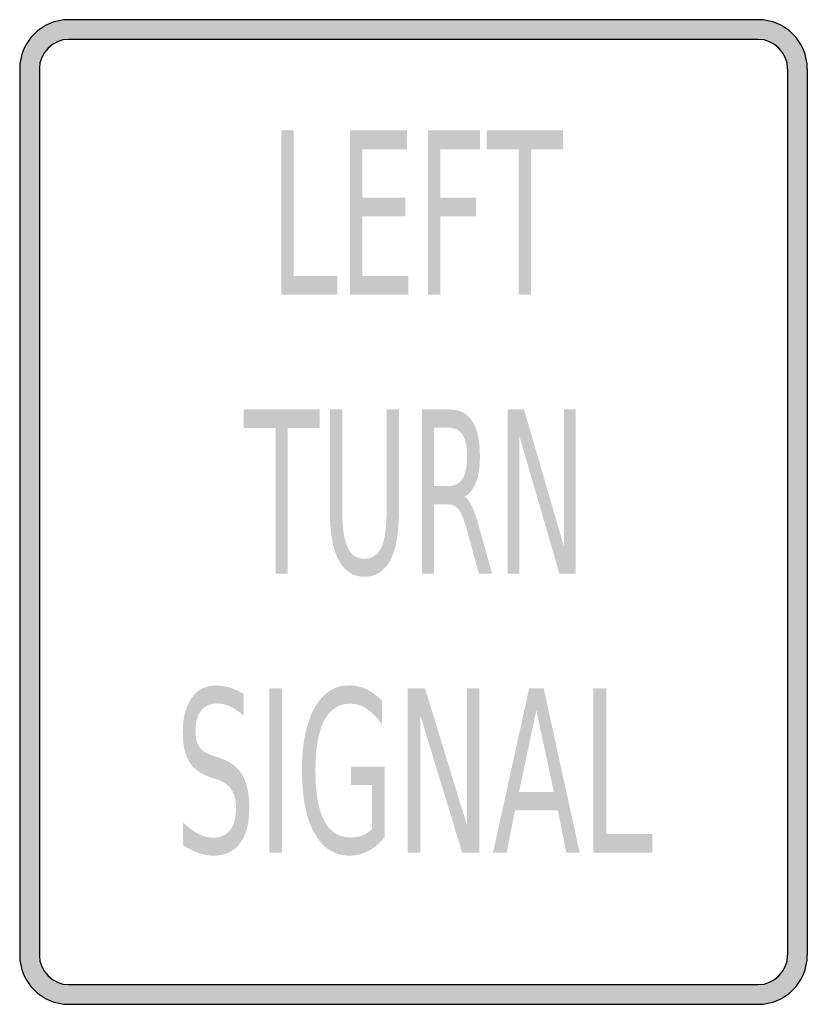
# Model space of a CAD drawing. Header units: inches. Extents: x -0.5 to 0.5, y -0.63 to 0.63.
import ezdxf

# ---------------------------------------------------------------- set-up
doc = ezdxf.new("R2010")
doc.units = ezdxf.units.IN
doc.header["$MEASUREMENT"] = 0

msp = doc.modelspace()

# ---------------------------------------------------------------- hatches: boundary and pattern name
h = msp.add_hatch(color=7)
h.paths.add_polyline_path([(0.4375, -0.625), (-0.4375, -0.625), (-0.446, -0.6244), (-0.4542, -0.6227), (-0.4619, -0.62), (-0.469, -0.6165), (-0.4756, -0.6119), (-0.4817, -0.6067), (-0.4869, -0.6006), (-0.4915, -0.594), (-0.495, -0.5869), (-0.4977, -0.5792), (-0.4994, -0.571), (-0.5, -0.5625), (-0.5, 0.5625), (-0.4994, 0.571), (-0.4977, 0.5792), (-0.495, 0.5869), (-0.4915, 0.594), (-0.4869, 0.6006), (-0.4817, 0.6067), (-0.4756, 0.6119), (-0.469, 0.6165), (-0.4619, 0.62), (-0.4542, 0.6227), (-0.446, 0.6244), (-0.4375, 0.625), (0.4375, 0.625), (0.446, 0.6244), (0.4542, 0.6227), (0.4619, 0.62), (0.469, 0.6165), (0.4756, 0.6119), (0.4817, 0.6067), (0.4869, 0.6006), (0.4915, 0.594), (0.495, 0.5869), (0.4977, 0.5792), (0.4994, 0.571), (0.5, 0.5625), (0.5, -0.5625), (0.4994, -0.571), (0.4977, -0.5792), (0.495, -0.5869), (0.4915, -0.594), (0.4869, -0.6006), (0.4817, -0.6067), (0.4756, -0.6119), (0.469, -0.6165), (0.4619, -0.62), (0.4542, -0.6227), (0.446, -0.6244), (0.4375, -0.625)])
h.paths.add_polyline_path([(-0.475, 0.5625), (-0.4746, 0.5675), (-0.4738, 0.5725), (-0.4721, 0.5771), (-0.4698, 0.5815), (-0.4671, 0.5854), (-0.464, 0.589), (-0.4604, 0.5921), (-0.4565, 0.5948), (-0.4521, 0.5971), (-0.4475, 0.5985), (-0.4425, 0.5996), (-0.4375, 0.6), (0.4375, 0.6), (0.4425, 0.5996), (0.4475, 0.5985), (0.4521, 0.5971), (0.4565, 0.5948), (0.4604, 0.5921), (0.464, 0.589), (0.4671, 0.5854), (0.4698, 0.5815), (0.4721, 0.5771), (0.4738, 0.5725), (0.4746, 0.5675), (0.475, 0.5625), (0.475, -0.5625), (0.4746, -0.5675), (0.4738, -0.5725), (0.4721, -0.5771), (0.4698, -0.5815), (0.4671, -0.5854), (0.464, -0.589), (0.4604, -0.5921), (0.4565, -0.5948), (0.4521, -0.5971), (0.4475, -0.5988), (0.4425, -0.5996), (0.4375, -0.6), (-0.4375, -0.6), (-0.4425, -0.5996), (-0.4475, -0.5988), (-0.4521, -0.5971), (-0.4565, -0.5948), (-0.4604, -0.5921), (-0.464, -0.589), (-0.4671, -0.5854), (-0.4698, -0.5815), (-0.4721, -0.5771), (-0.4738, -0.5725), (-0.4746, -0.5675), (-0.475, -0.5625), (-0.475, 0.5625)], flags=0)
for points in [[(-0.1678, 0.4844), (-0.1523, 0.4844), (-0.1523, 0.2998), (-0.0966, 0.2998), (-0.0966, 0.276), (-0.1678, 0.276), (-0.1678, 0.4844)], [(-0.0805, 0.4844), (-0.0082, 0.4844), (-0.0082, 0.4606), (-0.065, 0.4606), (-0.065, 0.399), (-0.0105, 0.399), (-0.0105, 0.3752), (-0.065, 0.3752), (-0.065, 0.2998), (-0.0067, 0.2998), (-0.0067, 0.276), (-0.0805, 0.276), (-0.0805, 0.4844)], [(0.0186, 0.4844), (0.0843, 0.4844), (0.0843, 0.4606), (0.0341, 0.4606), (0.0341, 0.3992), (0.0795, 0.3992), (0.0795, 0.3755), (0.0341, 0.3755), (0.0341, 0.276), (0.0186, 0.276), (0.0186, 0.4844)], [(0.0931, 0.4844), (0.1898, 0.4844), (0.1898, 0.4606), (0.1492, 0.4606), (0.1492, 0.276), (0.1337, 0.276), (0.1337, 0.4606), (0.0931, 0.4606), (0.0931, 0.4844)], [(-0.2158, 0.1302), (-0.1191, 0.1302), (-0.1191, 0.1065), (-0.1597, 0.1065), (-0.1597, -0.0781), (-0.1752, -0.0781), (-0.1752, 0.1065), (-0.2158, 0.1065), (-0.2158, 0.1302)], [(0.1195, 0.1302), (0.1404, 0.1302), (0.1911, -0.0441), (0.1911, 0.1302), (0.2061, 0.1302), (0.2061, -0.0781), (0.1852, -0.0781), (0.1345, 0.0962), (0.1345, -0.0781), (0.1195, -0.0781), (0.1195, 0.1302)], [(-0.1832, -0.224), (-0.1669, -0.224), (-0.1669, -0.4323), (-0.1832, -0.4323), (-0.1832, -0.224)], [(-0.0072, -0.224), (0.0147, -0.224), (0.068, -0.3982), (0.068, -0.224), (0.0837, -0.224), (0.0837, -0.4323), (0.0618, -0.4323), (0.0086, -0.258), (0.0086, -0.4323), (-0.0072, -0.4323), (-0.0072, -0.224)], [(0.2284, -0.224), (0.2447, -0.224), (0.2447, -0.4086), (0.3031, -0.4086), (0.3031, -0.4323), (0.2284, -0.4323), (0.2284, -0.224)]]:
    msp.add_hatch(color=7).paths.add_polyline_path(points)
h = msp.add_hatch(color=7)
edge = h.paths.add_edge_path()
edge.add_line((-0.1061, 0.1302), (-0.0905, 0.1302))
edge.add_line((-0.0905, 0.1302), (-0.0905, 0.0036))
edge.add_spline(control_points=[(-0.0905, 0.0036), (-0.0905, -0.0187), (-0.0883, -0.0348), (-0.0838, -0.0446), (-0.0793, -0.0544), (-0.0722, -0.0593), (-0.0622, -0.0593), (-0.0523, -0.0593), (-0.0451, -0.0544), (-0.0407, -0.0446), (-0.0363, -0.0348), (-0.0341, -0.0187), (-0.0341, 0.0036)], knot_values=[0, 0, 0, 0, 1, 1, 1, 2, 2, 2, 3, 3, 3, 4, 4, 4, 4], degree=3, periodic=0)
edge.add_line((-0.0341, 0.0036), (-0.0341, 0.1302))
edge.add_line((-0.0341, 0.1302), (-0.0185, 0.1302))
edge.add_line((-0.0185, 0.1302), (-0.0185, 0.0001))
edge.add_spline(control_points=[(-0.0185, 0.0001), (-0.0185, -0.027), (-0.0222, -0.0475), (-0.0295, -0.0614), (-0.0369, -0.0752), (-0.0478, -0.0822), (-0.0622, -0.0822), (-0.0767, -0.0822), (-0.0876, -0.0752), (-0.095, -0.0614), (-0.1024, -0.0475), (-0.1061, -0.027), (-0.1061, 0.0001)], knot_values=[0, 0, 0, 0, 1, 1, 1, 2, 2, 2, 3, 3, 3, 4, 4, 4, 4], degree=3, periodic=0)
edge.add_line((-0.1061, 0.0001), (-0.1061, 0.1302))
h = msp.add_hatch(color=7)
edge = h.paths.add_edge_path()
edge.add_spline(control_points=[(0.0648, 0.0195), (0.0681, 0.0175), (0.0714, 0.0131), (0.0745, 0.0064), (0.0776, -0.0003), (0.0807, -0.0095), (0.0839, -0.0212)], knot_values=[0, 0, 0, 0, 1, 1, 1, 2, 2, 2, 2], degree=3, periodic=0)
edge.add_line((0.0839, -0.0212), (0.0997, -0.0781))
edge.add_line((0.0997, -0.0781), (0.083, -0.0781))
edge.add_line((0.083, -0.0781), (0.0683, -0.0247))
edge.add_spline(control_points=[(0.0683, -0.0247), (0.0646, -0.0107), (0.061, -0.0015), (0.0574, 0.0031), (0.0539, 0.0076), (0.049, 0.0099), (0.0429, 0.0099)], knot_values=[0, 0, 0, 0, 1, 1, 1, 2, 2, 2, 2], degree=3, periodic=0)
edge.add_line((0.0429, 0.0099), (0.026, 0.0099))
edge.add_line((0.026, 0.0099), (0.026, -0.0781))
edge.add_line((0.026, -0.0781), (0.0106, -0.0781))
edge.add_line((0.0106, -0.0781), (0.0106, 0.1302))
edge.add_line((0.0106, 0.1302), (0.0454, 0.1302))
edge.add_spline(control_points=[(0.0454, 0.1302), (0.0586, 0.1302), (0.0683, 0.1252), (0.0747, 0.1153), (0.0811, 0.1053), (0.0843, 0.0903), (0.0843, 0.0702), (0.0843, 0.0571), (0.0827, 0.0462), (0.0794, 0.0375), (0.076, 0.0289), (0.0712, 0.0229), (0.0648, 0.0195)], knot_values=[0, 0, 0, 0, 1, 1, 1, 2, 2, 2, 3, 3, 3, 4, 4, 4, 4], degree=3, periodic=0)
edge = h.paths.add_edge_path(flags=0)
edge.add_line((0.026, 0.107), (0.026, 0.0331))
edge.add_line((0.026, 0.0331), (0.0454, 0.0331))
edge.add_spline(control_points=[(0.0454, 0.0331), (0.0529, 0.0331), (0.0586, 0.0362), (0.0624, 0.0425), (0.0662, 0.0488), (0.0681, 0.058), (0.0681, 0.0702), (0.0681, 0.0824), (0.0662, 0.0916), (0.0624, 0.0978), (0.0586, 0.1039), (0.0529, 0.107), (0.0454, 0.107)], knot_values=[0, 0, 0, 0, 1, 1, 1, 2, 2, 2, 3, 3, 3, 4, 4, 4, 4], degree=3, periodic=0)
edge.add_line((0.0454, 0.107), (0.026, 0.107))
h = msp.add_hatch(color=7)
edge = h.paths.add_edge_path()
edge.add_line((-0.2158, -0.2308), (-0.2158, -0.2583))
edge.add_spline(control_points=[(-0.2158, -0.2583), (-0.2219, -0.2532), (-0.2277, -0.2494), (-0.2332, -0.2468), (-0.2387, -0.2443), (-0.2439, -0.2431), (-0.249, -0.2431), (-0.2579, -0.2431), (-0.2647, -0.2461), (-0.2695, -0.252), (-0.2743, -0.258), (-0.2767, -0.2664), (-0.2767, -0.2774), (-0.2767, -0.2866), (-0.2751, -0.2936), (-0.2719, -0.2983), (-0.2687, -0.303), (-0.2627, -0.3068), (-0.2537, -0.3096)], knot_values=[0, 0, 0, 0, 1, 1, 1, 2, 2, 2, 3, 3, 3, 4, 4, 4, 5, 5, 5, 6, 6, 6, 6], degree=3, periodic=0)
edge.add_line((-0.2537, -0.3096), (-0.244, -0.3131))
edge.add_spline(control_points=[(-0.244, -0.3131), (-0.2318, -0.3171), (-0.2229, -0.3242), (-0.2171, -0.3343), (-0.2114, -0.3444), (-0.2085, -0.3579), (-0.2085, -0.3748), (-0.2085, -0.395), (-0.2124, -0.4103), (-0.2202, -0.4207), (-0.228, -0.4311), (-0.2394, -0.4363), (-0.2544, -0.4363), (-0.2602, -0.4363), (-0.2662, -0.4352), (-0.2726, -0.433), (-0.279, -0.4308), (-0.2856, -0.4275), (-0.2925, -0.4231)], knot_values=[0, 0, 0, 0, 1, 1, 1, 2, 2, 2, 3, 3, 3, 4, 4, 4, 5, 5, 5, 6, 6, 6, 6], degree=3, periodic=0)
edge.add_line((-0.2925, -0.4231), (-0.2925, -0.3941))
edge.add_spline(control_points=[(-0.2925, -0.3941), (-0.2859, -0.4005), (-0.2794, -0.4053), (-0.2731, -0.4086), (-0.2668, -0.4118), (-0.2606, -0.4135), (-0.2544, -0.4135), (-0.2452, -0.4135), (-0.2381, -0.4103), (-0.233, -0.404), (-0.2279, -0.3976), (-0.2254, -0.3886), (-0.2254, -0.3769), (-0.2254, -0.3667), (-0.2272, -0.3587), (-0.2309, -0.3529), (-0.2345, -0.3471), (-0.2404, -0.3428), (-0.2487, -0.3399)], knot_values=[0, 0, 0, 0, 1, 1, 1, 2, 2, 2, 3, 3, 3, 4, 4, 4, 5, 5, 5, 6, 6, 6, 6], degree=3, periodic=0)
edge.add_line((-0.2487, -0.3399), (-0.2585, -0.3366))
edge.add_spline(control_points=[(-0.2585, -0.3366), (-0.2707, -0.3324), (-0.2795, -0.3258), (-0.2848, -0.3169), (-0.2902, -0.308), (-0.2929, -0.2955), (-0.2929, -0.2796), (-0.2929, -0.2612), (-0.2892, -0.2467), (-0.2817, -0.2361), (-0.2742, -0.2255), (-0.264, -0.2202), (-0.2509, -0.2202), (-0.2452, -0.2202), (-0.2395, -0.2211), (-0.2336, -0.2228), (-0.2278, -0.2246), (-0.2218, -0.2273), (-0.2158, -0.2308)], knot_values=[0, 0, 0, 0, 1, 1, 1, 2, 2, 2, 3, 3, 3, 4, 4, 4, 5, 5, 5, 6, 6, 6, 6], degree=3, periodic=0)
h = msp.add_hatch(color=7)
edge = h.paths.add_edge_path()
edge.add_line((-0.0529, -0.4026), (-0.0529, -0.3466))
edge.add_line((-0.0529, -0.3466), (-0.0794, -0.3466))
edge.add_line((-0.0794, -0.3466), (-0.0794, -0.3235))
edge.add_line((-0.0794, -0.3235), (-0.0368, -0.3235))
edge.add_line((-0.0368, -0.3235), (-0.0368, -0.4129))
edge.add_spline(control_points=[(-0.0368, -0.4129), (-0.0431, -0.4206), (-0.05, -0.4265), (-0.0575, -0.4304), (-0.0651, -0.4344), (-0.0731, -0.4363), (-0.0817, -0.4363), (-0.1005, -0.4363), (-0.1151, -0.4268), (-0.1257, -0.4078), (-0.1363, -0.3888), (-0.1416, -0.3623), (-0.1416, -0.3283), (-0.1416, -0.2943), (-0.1363, -0.2678), (-0.1257, -0.2487), (-0.1151, -0.2297), (-0.1005, -0.2202), (-0.0817, -0.2202), (-0.0739, -0.2202), (-0.0665, -0.2219), (-0.0594, -0.2252), (-0.0524, -0.2286), (-0.0459, -0.2335), (-0.0399, -0.24)], knot_values=[0, 0, 0, 0, 1, 1, 1, 2, 2, 2, 3, 3, 3, 4, 4, 4, 5, 5, 5, 6, 6, 6, 7, 7, 7, 8, 8, 8, 8], degree=3, periodic=0)
edge.add_line((-0.0399, -0.24), (-0.0399, -0.27))
edge.add_spline(control_points=[(-0.0399, -0.27), (-0.0459, -0.2612), (-0.0523, -0.2545), (-0.0591, -0.2501), (-0.0658, -0.2456), (-0.0729, -0.2434), (-0.0804, -0.2434), (-0.095, -0.2434), (-0.106, -0.2505), (-0.1134, -0.2647), (-0.1208, -0.2789), (-0.1245, -0.3002), (-0.1245, -0.3283), (-0.1245, -0.3564), (-0.1208, -0.3776), (-0.1134, -0.3918), (-0.106, -0.4061), (-0.095, -0.4132), (-0.0804, -0.4132), (-0.0746, -0.4132), (-0.0695, -0.4123), (-0.065, -0.4106), (-0.0605, -0.4089), (-0.0564, -0.4062), (-0.0529, -0.4026)], knot_values=[0, 0, 0, 0, 1, 1, 1, 2, 2, 2, 3, 3, 3, 4, 4, 4, 5, 5, 5, 6, 6, 6, 7, 7, 7, 8, 8, 8, 8], degree=3, periodic=0)
h = msp.add_hatch(color=7)
h.paths.add_polyline_path([(0.1468, -0.224), (0.1653, -0.224), (0.211, -0.4323), (0.1941, -0.4323), (0.1832, -0.3789), (0.129, -0.3789), (0.1181, -0.4323), (0.101, -0.4323), (0.1468, -0.224)])
h.paths.add_polyline_path([(0.156, -0.2517), (0.134, -0.3554), (0.1782, -0.3554), (0.156, -0.2517)], flags=0)

# ---------------------------------------------------------------- linework, layer by layer
at = {"color": 7}
for p, q in [((0.4375, 0.625), (-0.4375, 0.625)), ((0.4375, 0.6), (-0.4375, 0.6)), ((-0.5, 0.5625), (-0.5, -0.5625)), ((-0.475, 0.5625), (-0.475, -0.5625)), ((0.475, 0.5625), (0.475, -0.5625)), ((0.5, 0.5625), (0.5, -0.5625)), ((-0.4375, -0.6), (0.4375, -0.6)), ((-0.4375, -0.625), (0.4375, -0.625))]:
    msp.add_line(p, q, dxfattribs=at)
for points in [[(-0.4375, 0.625), (-0.472, 0.625), (-0.5, 0.597), (-0.5, 0.5625)], [(0.5, 0.5625), (0.5, 0.597), (0.472, 0.625), (0.4375, 0.625)], [(-0.4375, 0.6), (-0.4582, 0.6), (-0.475, 0.5832), (-0.475, 0.5625)], [(0.475, 0.5625), (0.475, 0.5832), (0.4582, 0.6), (0.4375, 0.6)], [(-0.5, -0.5625), (-0.5, -0.597), (-0.472, -0.625), (-0.4375, -0.625)], [(-0.475, -0.5625), (-0.475, -0.5832), (-0.4582, -0.6), (-0.4375, -0.6)], [(0.4375, -0.625), (0.472, -0.625), (0.5, -0.597), (0.5, -0.5625)], [(0.4375, -0.6), (0.4582, -0.6), (0.475, -0.5832), (0.475, -0.5625)]]:
    msp.add_open_spline(points, degree=3, dxfattribs=at)

doc.saveas('drawing.dxf')
